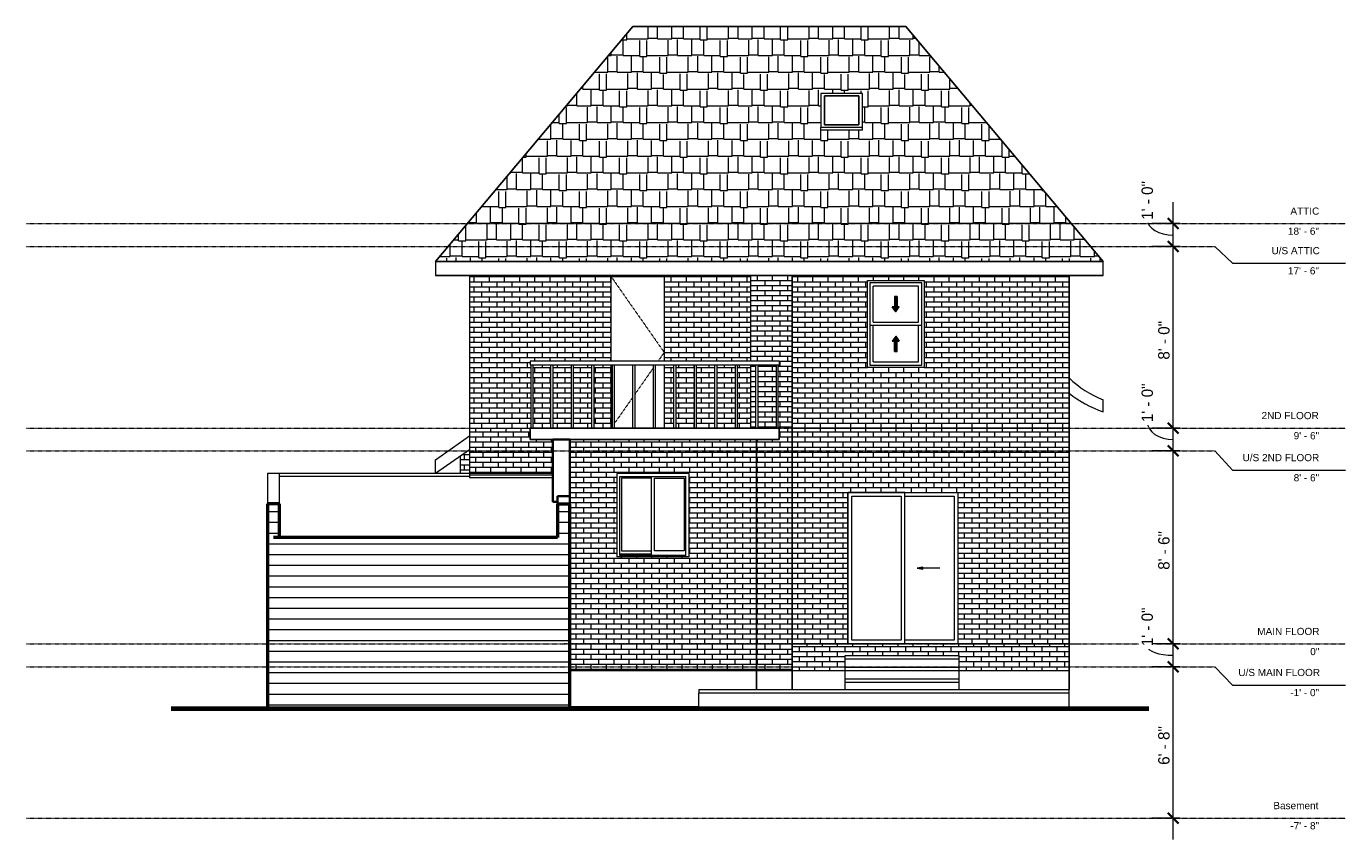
# Model space of a CAD drawing. Header units: inches. Extents: x -312 to 385, y -103 to 326.
import ezdxf

# ---------------------------------------------------------------- set-up
doc = ezdxf.new("R2010")
doc.units = ezdxf.units.IN
doc.header["$MEASUREMENT"] = 0
doc.linetypes.add('Center 1_4_', pattern=[0.53125, 0.25, -0.09375, 0.09375, -0.09375])
doc.linetypes.add('Dash', pattern=[0.23622, 0.11811, -0.11811])
for name, color, linetype, lineweight in [('A-ANNO-DIMS', 211, 'Continuous', 9), ('A-ANNO-DIMS-96', 211, 'Continuous', 9), ('A-AREA', 32, 'Dash', 9), ('A-CLNG', 13, 'Continuous', 9), ('A-DETL', 90, 'Continuous', 9), ('A-DETL-GENF', 92, 'Continuous', 9), ('A-DOOR', 31, 'Continuous', 9), ('A-FLOR', 192, 'Continuous', 9), ('A-FLOR-HRAL', 11, 'Continuous', 9), ('A-FLOR-LEVL', 51, 'Continuous', 9), ('A-GENM', 13, 'Continuous', 9), ('A-GLAZ', 151, 'Continuous', 9), ('A-ROOF', 132, 'Continuous', 9), ('A-ROOF-PATT', 132, 'Continuous', 9), ('A-WALL', 90, 'Continuous', 9), ('A-WALL-PATT', 111, 'Continuous', 9), ('M-EQPM', 50, 'Continuous', 9), ('S-STRS', 90, 'Continuous', 9)]:
    doc.layers.add(name, color=color, linetype=linetype, lineweight=lineweight)
doc.styles.add('Arial', font='arial.ttf', dxfattribs={"height": 3.779528})
doc.styles.add('Inter', font='txt', dxfattribs={"height": 6})
doc.dimstyles.new('Linear_-_1_16__Inter__Imperial__LARGE', dxfattribs={"dimscale": 12, "dimtxt": 7.951881, "dimasz": 0.46875, "dimexe": 0.944882, "dimexo": 0.629921, "dimgap": 0, "dimtad": 1, "dimrnd": 0.25, "dimzin": 1, "dimdsep": 46, "dimlunit": 4, "dimtxsty": 'Inter', "dimblk1": 'OBLIQUE', "dimblk2": 'OBLIQUE', "dimsah": 1, "dimcen": 0.09, "dimdle": 0.944882, "dimazin": 0, "dimtfac": 1, "dimtdec": 4, "dimtix": 1, "dimtmove": 0, "dimatfit": 3, "dimfxl": 1, "dimtvp": 1, "dimtfill": 1, "dimfrac": 2, "dimtolj": 1, "dimtzin": 0, "dimarcsym": 2})
doc.dimstyles.new('Linear_-_1_16__Inter__Imperial__LARGE_1', dxfattribs={"dimscale": 12, "dimtxt": 7.951881, "dimasz": 0.46875, "dimexe": 0.944882, "dimexo": 0.629921, "dimgap": 0, "dimtad": 1, "dimrnd": 0.25, "dimzin": 1, "dimdsep": 46, "dimlunit": 4, "dimtxsty": 'Inter', "dimblk1": 'OBLIQUE', "dimblk2": 'OBLIQUE', "dimsah": 1, "dimcen": 0.09, "dimdle": 0.944882, "dimazin": 0, "dimtfac": 1, "dimtdec": 4, "dimtix": 1, "dimtmove": 1, "dimatfit": 3, "dimfxl": 1, "dimtvp": 1, "dimtfill": 1, "dimfrac": 2, "dimtolj": 1, "dimtzin": 0, "dimarcsym": 2})
pattern_1 = [(0, (235.297, 0), (0, 2.667), []), (90, (235.297, 0), (-4, 2.667), [2.667, -2.667])]
pattern_2 = [(0, (70.297, 0), (0, 2.667), []), (90, (70.297, 0), (-4, 2.667), [2.667, -2.667])]
pattern_3 = [(0, (-74.703, 0), (0, 2.667), []), (90, (-74.703, 0), (-4, 2.667), [2.667, -2.667])]
pattern_4 = [(0, (-59.549, 47.244), (0, 5.669), [])]
pattern_5 = [(0, (235.297, 114), (0, 2.667), []), (90, (235.297, 114), (-4, 2.667), [2.667, -2.667])]
pattern_6 = [(0, (90.047, 0), (0, 2.667), []), (90, (90.047, 0), (-4, 2.667), [2.667, -2.667])]

# ---------------------------------------------------------------- blocks, each defined once
blk = doc.blocks.new('Planitar - Double Sliding Door_Glass - 4_-10_ x 6_-8_-3184308-Rear Elevation')
at = {"layer": 'A-DETL-GENF'}
blk.add_hatch(color=256, dxfattribs=at).paths.add_polyline_path([(161.33, 39.47), (161.33, 40.53), (158.31, 40)], flags=0)
for p, q in [((161.33, 40.53), (158.31, 40)), ((170.31, 40), (158.31, 40)), ((158.31, 40), (161.33, 39.47)), ((161.33, 39.47), (161.33, 40.53))]:
    blk.add_line(p, q, dxfattribs=at)
at = {"layer": 'A-DOOR'}
for p, q in [((151.78, 80), (121.8, 80)), ((121.8, 80), (121.8, 0)), ((123.77, 1.97), (123.77, 78.03)), ((123.77, 78.03), (149.81, 78.03)), ((149.81, 78.03), (149.81, 1.97)), ((151.78, 0), (151.78, 80)), ((151.78, 78.03), (177.83, 78.03)), ((177.83, 78.03), (177.83, 1.97)), ((149.81, 1.97), (123.77, 1.97)), ((177.83, 1.97), (151.78, 1.97)), ((121.8, 0), (151.78, 0))]:
    blk.add_line(p, q, dxfattribs=at)
blk = doc.blocks.new('Planitar - Single Door_Flush Panel - 2_-4_ x 6_-8_-3121757-Rear Elevation')
at = {"layer": 'A-DOOR', "linetype": 'Dash'}
for p, q in [((-3.2, 194), (24.8, 154)), ((24.8, 154), (21.6, 149.43)), ((20.22, 147.46), (20.08, 147.26)), ((19.09, 145.85), (9.25, 131.79)), ((8.27, 130.39), (-1.57, 116.33)), ((-2.56, 114.92), (-3.2, 114))]:
    blk.add_line(p, q, dxfattribs=at)
blk = doc.blocks.new('Railing - 25mm-3092671-Rear Elevation')
at = {"layer": 'A-FLOR-HRAL'}
for p, q in [((-35.04, 114), (-35.04, 147.46)), ((-34.06, 147.46), (-34.06, 114)), ((-35.04, 114), (-34.06, 114))]:
    blk.add_line(p, q, dxfattribs=at)
blk = doc.blocks.new('Railing - 25mm-V1-Rear Elevation')
at = {"layer": 'A-FLOR-HRAL'}
for p, q in [((84.06, 114), (84.06, 147.46)), ((85.04, 114), (85.04, 147.46)), ((84.06, 114), (85.04, 114))]:
    blk.add_line(p, q, dxfattribs=at)
blk = doc.blocks.new('Railing - Railing-3092435-Rear Elevation')
for name, p in [('Railing - 25mm-3092671-Rear Elevation', (-10.41, 0)), ('Railing - 25mm-3092671-Rear Elevation', (0, 0)), ('Railing - 25mm-3092671-Rear Elevation', (10.83, 0)), ('Railing - 25mm-3092671-Rear Elevation', (21.65, 0)), ('Railing - 25mm-3092671-Rear Elevation', (32.48, 0)), ('Railing - 25mm-3092671-Rear Elevation', (43.31, 0)), ('Railing - 25mm-3092671-Rear Elevation', (54.13, 0)), ('Railing - 25mm-3092671-Rear Elevation', (64.96, 0)), ('Railing - 25mm-3092671-Rear Elevation', (75.79, 0)), ('Railing - 25mm-3092671-Rear Elevation', (86.61, 0)), ('Railing - 25mm-3092671-Rear Elevation', (97.44, 0)), ('Railing - 25mm-3092671-Rear Elevation', (108.27, 0)), ('Railing - 25mm-V1-Rear Elevation', (0, 0))]:
    blk.add_blockref(name, p)
blk = doc.blocks.new('Top Rail Type - Top Rail_Internal_-3092656-Rear Elevation')
at = {"layer": 'A-FLOR-HRAL'}
for p, q in [((85.53, 149.43), (-45.94, 149.43)), ((-45.94, 149.43), (-45.94, 147.46)), ((-45.94, 147.46), (85.53, 147.46)), ((85.53, 149.43), (85.53, 147.46))]:
    blk.add_line(p, q, dxfattribs=at)
blk = doc.blocks.new('Planitar-Sliding-Double - 60_ x 48_-3165636-Rear Elevation')
at = {"layer": 'A-GLAZ'}
for p, q in [((37.8, 90), (-0.2, 90)), ((-0.2, 90), (-0.2, 46)), ((1.41, 88.39), (36.19, 88.39)), ((1.41, 46.75), (1.41, 88.39)), ((2.3, 87.5), (2.3, 49.25)), ((17.92, 87.5), (2.3, 87.5)), ((17.92, 88.39), (17.92, 46.75)), ((19.67, 49.25), (19.67, 87.5)), ((19.67, 87.5), (35.3, 87.5)), ((35.3, 87.5), (35.3, 49.25)), ((36.19, 46.75), (36.19, 88.39)), ((37.8, 90), (37.8, 46)), ((2.3, 49.25), (17.92, 49.25)), ((35.3, 49.25), (19.67, 49.25)), ((37.8, 46), (-0.2, 46)), ((17.92, 47.5), (1.41, 47.5)), ((17.92, 47.5), (1.41, 47.5)), ((36.19, 46.75), (1.41, 46.75))]:
    blk.add_line(p, q, dxfattribs=at)
blk = doc.blocks.new('Planitar-Double-Hung-Single - 48_ x 42_-3121823-Rear Elevation')
at = {"layer": 'A-DETL-GENF'}
for points in [[(147.05, 175.44), (148.91, 178.1), (147.71, 178.1), (147.71, 183.44), (146.38, 183.44), (146.38, 178.1), (145.18, 178.1)], [(147.71, 154.56), (147.71, 159.9), (148.91, 159.9), (147.05, 162.56), (145.18, 159.9), (146.38, 159.9), (146.38, 154.56)]]:
    blk.add_hatch(color=256, dxfattribs=at).paths.add_polyline_path(points, flags=0)
for p, q in [((146.38, 183.44), (146.38, 178.1)), ((147.71, 183.44), (146.38, 183.44)), ((147.71, 183.44), (146.38, 183.44)), ((146.38, 183.44), (146.38, 178.1)), ((147.71, 183.44), (147.71, 178.1)), ((147.71, 178.1), (147.71, 183.44)), ((146.38, 178.1), (145.18, 178.1)), ((147.05, 175.44), (145.18, 178.1)), ((146.38, 178.1), (145.18, 178.1)), ((145.18, 178.1), (147.05, 175.44)), ((147.05, 175.44), (148.91, 178.1)), ((147.05, 175.44), (148.91, 178.1)), ((148.91, 178.1), (147.71, 178.1)), ((148.91, 178.1), (147.71, 178.1)), ((147.05, 162.56), (145.18, 159.9)), ((147.05, 162.56), (145.18, 159.9)), ((147.05, 162.56), (148.91, 159.9)), ((148.91, 159.9), (147.05, 162.56)), ((145.18, 159.9), (146.38, 159.9)), ((145.18, 159.9), (146.38, 159.9)), ((146.38, 154.56), (146.38, 159.9)), ((146.38, 159.9), (146.38, 154.56)), ((146.38, 154.56), (147.71, 154.56)), ((146.38, 154.56), (147.71, 154.56)), ((147.71, 159.9), (148.91, 159.9)), ((147.71, 154.56), (147.71, 159.9)), ((147.71, 154.56), (147.71, 159.9)), ((147.71, 159.9), (148.91, 159.9))]:
    blk.add_line(p, q, dxfattribs=at)
at = {"layer": 'A-GLAZ'}
for p, q in [((132.05, 192), (162.05, 192)), ((132.05, 146), (132.05, 192)), ((133.3, 190.75), (133.3, 147.25)), ((160.8, 190.75), (133.3, 190.75)), ((135.05, 169.88), (135.05, 189)), ((159.05, 189), (135.05, 189)), ((159.05, 169.88), (159.05, 189)), ((160.8, 147.25), (160.8, 190.75)), ((162.05, 192), (162.05, 146)), ((160.8, 168.13), (133.3, 168.13)), ((135.05, 169.88), (159.05, 169.88)), ((135.05, 149), (135.05, 168.13)), ((159.05, 149), (159.05, 168.13)), ((133.3, 147.25), (160.8, 147.25)), ((135.05, 149), (159.05, 149)), ((162.05, 146), (132.05, 146))]:
    blk.add_line(p, q, dxfattribs=at)
blk = doc.blocks.new('Skylite - METAL-3348455-Rear Elevation')
at = {"layer": 'A-GENM'}
for p, q in [((129.48, 290.74), (107.48, 290.74)), ((107.48, 290.74), (107.48, 273.03)), ((127.51, 289.57), (109.45, 289.57)), ((109.45, 289.57), (109.45, 274.19)), ((109.45, 274.19), (109.45, 289.57)), ((109.45, 289.57), (127.51, 289.57)), ((127.51, 274.19), (127.51, 289.57)), ((127.51, 289.57), (127.51, 274.19)), ((129.48, 273.03), (129.48, 290.74)), ((107.48, 273.03), (129.48, 273.03)), ((107.48, 271.44), (107.48, 273.03)), ((109.45, 274.19), (127.51, 274.19)), ((127.51, 274.19), (109.45, 274.19)), ((129.48, 271.44), (129.48, 273.03))]:
    blk.add_line(p, q, dxfattribs=at)
blk = doc.blocks.new('Gas Meter - Family3-3388980-Rear Elevation')
at = {"layer": 'M-EQPM'}
for p, q in [((238.55, 0), (244.55, 0)), ((247.55, 0), (247.55, 0))]:
    blk.add_line(p, q, dxfattribs=at)
blk = doc.blocks.new('DIMBLOCK1-Rear Elevation')
at = {"layer": 'A-ANNO-DIMS-96'}
for p, q in [((297.14, -12), (282.22, -12)), ((293.56, -103.34), (293.56, -12)), ((293.56, -12), (297.14, -12)), ((297.14, -92), (282.22, -92)), ((293.56, -92), (297.14, -92))]:
    blk.add_line(p, q, dxfattribs=at)
at = {"layer": 'A-ANNO-DIMS-96', "lineweight": 35}
for p, q in [((293.56, -12), (290.75, -9.19)), ((293.56, -12), (296.37, -14.81)), ((293.56, -92), (290.75, -89.19)), ((293.56, -92), (296.37, -94.81))]:
    blk.add_line(p, q, dxfattribs=at)
at = {"layer": 'A-ANNO-DIMS-96', "color": 0, "insert": (285.57, -63.83), "char_height": 6, "width": 28.3882, "attachment_point": 1, "rotation": 90, "line_spacing_factor": 0.993985, "style": 'Inter', "bg_fill": 3, "box_fill_scale": 1.25, "bg_fill_color": 256, "bg_fill_true_color": 13158600, "bg_fill_transparency": 0}
blk.add_mtext('6\' - 8"', dxfattribs=at)
blk = doc.blocks.new('_Oblique')
at = {"color": 0, "linetype": 'ByBlock', "lineweight": -2}
blk.add_line((-0.5, -0.5), (0.5, 0.5), dxfattribs=at)
blk = doc.blocks.new('DIMBLOCK2-Rear Elevation')
at = {"layer": 'A-ANNO-DIMS-96'}
for p, q in [((297.14, 0), (282.22, 0)), ((293.56, -12), (293.56, 0)), ((293.56, 0), (297.14, 0)), ((297.14, -12), (282.22, -12)), ((293.56, -12), (297.14, -12))]:
    blk.add_line(p, q, dxfattribs=at)
at = {"layer": 'A-ANNO-DIMS-96', "lineweight": 35}
for p, q in [((293.56, 0), (290.75, 2.81)), ((293.56, 0), (296.37, -2.81)), ((293.56, -12), (290.75, -9.19)), ((293.56, -12), (296.37, -14.81))]:
    blk.add_line(p, q, dxfattribs=at)
at = {"layer": 'A-ANNO-DIMS-96'}
blk.add_ellipse((293.56, -1.18), major_axis=(13.74, 0), ratio=0.350506, start_param=3.141593, end_param=4.712389, dxfattribs=at)
at = {"layer": 'A-ANNO-DIMS-96', "color": 0, "insert": (276.8, -1.18), "char_height": 6, "width": 26.9569, "attachment_point": 1, "rotation": 90, "line_spacing_factor": 0.993985, "style": 'Inter', "bg_fill": 3, "box_fill_scale": 1.25, "bg_fill_color": 256, "bg_fill_true_color": 13158600, "bg_fill_transparency": 0}
blk.add_mtext('1\' - 0"', dxfattribs=at)
blk = doc.blocks.new('DIMBLOCK3-Rear Elevation')
at = {"layer": 'A-ANNO-DIMS-96', "lineweight": 35}
for p, q in [((293.56, 102), (290.75, 104.81)), ((293.56, 102), (296.37, 99.19)), ((293.56, 0), (290.75, 2.81)), ((293.56, 0), (296.37, -2.81))]:
    blk.add_line(p, q, dxfattribs=at)
at = {"layer": 'A-ANNO-DIMS-96'}
for p, q in [((297.14, 102), (282.22, 102)), ((293.56, 0), (293.56, 102)), ((293.56, 102), (297.14, 102)), ((297.14, 0), (282.22, 0)), ((293.56, 0), (297.14, 0))]:
    blk.add_line(p, q, dxfattribs=at)
at = {"layer": 'A-ANNO-DIMS-96', "color": 0, "insert": (285.57, 39.17), "char_height": 6, "width": 28.3882, "attachment_point": 1, "rotation": 90, "line_spacing_factor": 0.993985, "style": 'Inter', "bg_fill": 3, "box_fill_scale": 1.25, "bg_fill_color": 256, "bg_fill_true_color": 13158600, "bg_fill_transparency": 0}
blk.add_mtext('8\' - 6"', dxfattribs=at)
blk = doc.blocks.new('DIMBLOCK4-Rear Elevation')
at = {"layer": 'A-ANNO-DIMS-96'}
for p, q in [((297.14, 114), (282.22, 114)), ((293.56, 102), (293.56, 114)), ((293.56, 114), (297.14, 114)), ((297.14, 102), (282.22, 102)), ((293.56, 102), (297.14, 102))]:
    blk.add_line(p, q, dxfattribs=at)
at = {"layer": 'A-ANNO-DIMS-96', "lineweight": 35}
for p, q in [((293.56, 114), (290.75, 116.81)), ((293.56, 114), (296.37, 111.19)), ((293.56, 102), (290.75, 104.81)), ((293.56, 102), (296.37, 99.19))]:
    blk.add_line(p, q, dxfattribs=at)
at = {"layer": 'A-ANNO-DIMS-96'}
blk.add_ellipse((293.56, 117.15), major_axis=(13.74, 0), ratio=0.665727, start_param=3.141593, end_param=4.712389, dxfattribs=at)
at = {"layer": 'A-ANNO-DIMS-96', "color": 0, "insert": (276.8, 117.15), "char_height": 6, "width": 26.9569, "attachment_point": 1, "rotation": 90, "line_spacing_factor": 0.993985, "style": 'Inter', "bg_fill": 3, "box_fill_scale": 1.25, "bg_fill_color": 256, "bg_fill_true_color": 13158600, "bg_fill_transparency": 0}
blk.add_mtext('1\' - 0"', dxfattribs=at)
blk = doc.blocks.new('DIMBLOCK5-Rear Elevation')
at = {"layer": 'A-ANNO-DIMS-96'}
for p, q in [((297.14, 210), (282.22, 210)), ((293.56, 114), (293.56, 210)), ((293.56, 210), (297.14, 210)), ((297.14, 114), (282.22, 114)), ((293.56, 114), (297.14, 114))]:
    blk.add_line(p, q, dxfattribs=at)
at = {"layer": 'A-ANNO-DIMS-96', "lineweight": 35}
for p, q in [((293.56, 210), (290.75, 212.81)), ((293.56, 210), (296.37, 207.19)), ((293.56, 114), (290.75, 116.81)), ((293.56, 114), (296.37, 111.19))]:
    blk.add_line(p, q, dxfattribs=at)
at = {"layer": 'A-ANNO-DIMS-96', "color": 0, "insert": (285.57, 150.17), "char_height": 6, "width": 28.3882, "attachment_point": 1, "rotation": 90, "line_spacing_factor": 0.993985, "style": 'Inter', "bg_fill": 3, "box_fill_scale": 1.25, "bg_fill_color": 256, "bg_fill_true_color": 13158600, "bg_fill_transparency": 0}
blk.add_mtext('8\' - 0"', dxfattribs=at)
blk = doc.blocks.new('DIMBLOCK6-Rear Elevation')
at = {"layer": 'A-ANNO-DIMS-96'}
for p, q in [((293.56, 210), (293.56, 233.34)), ((297.14, 222), (282.22, 222)), ((293.56, 222), (297.14, 222)), ((297.14, 210), (282.22, 210)), ((293.56, 210), (297.14, 210))]:
    blk.add_line(p, q, dxfattribs=at)
at = {"layer": 'A-ANNO-DIMS-96', "lineweight": 35}
for p, q in [((293.56, 222), (290.75, 224.81)), ((293.56, 222), (296.37, 219.19)), ((293.56, 210), (290.75, 212.81)), ((293.56, 210), (296.37, 207.19))]:
    blk.add_line(p, q, dxfattribs=at)
at = {"layer": 'A-ANNO-DIMS-96'}
blk.add_ellipse((293.56, 224.04), major_axis=(13.74, 0), ratio=0.585441, start_param=3.141593, end_param=4.712389, dxfattribs=at)
at = {"layer": 'A-ANNO-DIMS-96', "color": 0, "insert": (276.8, 224.04), "char_height": 6, "width": 26.9569, "attachment_point": 1, "rotation": 90, "line_spacing_factor": 0.993985, "style": 'Inter', "bg_fill": 3, "box_fill_scale": 1.25, "bg_fill_color": 256, "bg_fill_true_color": 13158600, "bg_fill_transparency": 0}
blk.add_mtext('1\' - 0"', dxfattribs=at)

msp = doc.modelspace()

# ---------------------------------------------------------------- hatches: boundary and pattern name
at = {"layer": 'A-ROOF-PATT'}
h = msp.add_hatch(dxfattribs=at)
h.set_pattern_fill('FP_9', color=256, style=0, pattern_type=2)
h.set_pattern_definition([(0, (0, 337.361), (31.875, 8.854), [7.5, -6.25, 8.75, -3.75, -16.25]), (0, (0, 337.361), (31.875, 8.854), [-26.25, 11.25, -5]), (0, (7.5, 337.73), (31.875, 8.854), [6.25, -23.75, 5, -7.5]), (0, (22.5, 336.808), (31.875, 8.854), [3.75, -38.75]), (90, (0, 337.361), (-10.625, 8.854), [8.485, -26.93]), (90, (7.5, 337.361), (-10.625, 8.854), [8.3, -27.114]), (90, (13.75, 337.361), (-10.625, 8.854), [7.747, -27.668]), (90, (22.5, 336.808), (-10.625, 8.854), [8.485, -26.93]), (90, (26.25, 336.808), (-10.625, 8.854), [8.485, -26.93]), (90, (37.5, 337.361), (-10.625, 8.854), [8.116, -27.299])])
h.paths.add_polyline_path([(256.547, 201.981), (152.321, 326.193), (8.273, 326.193), (-95.953, 201.981), (245.264, 201.981)], flags=0)
h.paths.add_polyline_path([(114.665, 271.437), (107.479, 271.437), (107.479, 290.735), (129.479, 290.735), (129.479, 271.437)], flags=0)
at = {"layer": 'A-WALL-PATT'}
h = msp.add_hatch(dxfattribs=at)
h.set_pattern_fill('FP_10', color=256, style=0, pattern_type=2)
h.set_pattern_definition([(0, (72.547, 114), (0, 2.667), []), (90, (72.547, 114), (-4, 2.667), [2.667, -2.667])])
h.paths.add_polyline_path([(-77.953, 114), (-45.445, 114), (-45.445, 147.465), (-45.937, 147.465), (-45.937, 149.433), (-3.203, 149.433), (-3.203, 194), (24.797, 194), (24.797, 149.433), (70.297, 149.433), (70.297, 194.548), (-77.953, 194.548), (-77.953, 121.299)], flags=0)
h.paths.add_polyline_path([(30.906, 114), (40.748, 114), (40.748, 147.465), (30.906, 147.465), (30.906, 121.299)], flags=0)
h.paths.add_polyline_path([(-44.461, 114), (-35.039, 114), (-35.039, 147.465), (-44.461, 147.465), (-44.461, 116.329)], flags=0)
h.paths.add_polyline_path([(29.921, 114), (29.921, 147.465), (24.797, 147.465), (24.797, 114)], flags=0)
h.paths.add_polyline_path([(-12.402, 114), (-3.203, 114), (-3.203, 147.465), (-12.402, 147.465), (-12.402, 121.299)], flags=0)
h.paths.add_polyline_path([(-13.386, 114), (-13.386, 147.465), (-23.228, 147.465), (-23.228, 114), (-15.933, 114)], flags=0)
h.paths.add_polyline_path([(-34.055, 114), (-24.213, 114), (-24.213, 147.465), (-34.055, 147.465), (-34.055, 121.299)], flags=0)
h.paths.add_polyline_path([(41.732, 114), (51.575, 114), (51.575, 147.465), (41.732, 147.465), (41.732, 121.299)], flags=0)
h.paths.add_polyline_path([(52.559, 114), (62.402, 114), (62.402, 147.465), (52.559, 147.465), (52.559, 121.299)], flags=0)
h.paths.add_polyline_path([(63.386, 114), (70.297, 114), (70.297, 147.465), (63.386, 147.465), (63.386, 121.299)], flags=0)
h = msp.add_hatch(dxfattribs=at)
h.set_pattern_fill('FP_7', color=256, style=0, pattern_type=2)
h.set_pattern_definition(pattern_6)
h.paths.add_polyline_path([(82.016, -14), (87.797, -14), (87.797, 194.548), (70.297, 194.548), (70.297, 149.433), (85.531, 149.433), (85.531, 147.465), (85.039, 147.465), (85.039, 114), (85.547, 114), (85.547, 108), (73.547, 108), (73.547, -14), (75.486, -14)], flags=0)
h.paths.add_polyline_path([(73.228, 114), (73.228, 147.465), (70.297, 147.465), (70.297, 114)], flags=0)
h.paths.add_polyline_path([(84.055, 114), (84.055, 147.465), (74.213, 147.465), (74.213, 114), (75.486, 114)], flags=0)
h = msp.add_hatch(dxfattribs=at)
h.set_pattern_fill('FP_7', color=256, style=0, pattern_type=2)
h.set_pattern_definition(pattern_6)
h.paths.add_polyline_path([(87.797, -14), (92.297, -14), (92.297, 194.548), (87.797, 194.548), (87.797, -12.904)], flags=0)
h = msp.add_hatch(dxfattribs=at)
h.set_pattern_fill('FP_6', color=256, style=0, pattern_type=2)
h.set_pattern_definition(pattern_5)
h.paths.add_polyline_path([(114.665, 114), (232.047, 114), (232.047, 194.548), (92.297, 194.548), (92.297, 114)], flags=0)
h.paths.add_polyline_path([(134.255, 146), (132.047, 146), (132.047, 192), (162.047, 192), (162.047, 146), (140.785, 146)], flags=0)
h = msp.add_hatch(dxfattribs=at)
h.set_pattern_fill('FP_6', color=256, style=0, pattern_type=2)
h.set_pattern_definition(pattern_5)
h.paths.add_polyline_path([(232.047, 114), (238.547, 114), (238.547, 194.548), (232.047, 194.548), (232.047, 121.299)], flags=0)
h = msp.add_hatch(dxfattribs=at)
h.set_pattern_fill('FP_3', color=256, style=0, pattern_type=2)
h.set_pattern_definition(pattern_3)
h.paths.add_polyline_path([(-71.453, 90), (-71.453, 114), (-77.953, 114), (-77.953, 90)], flags=0)
h = msp.add_hatch(dxfattribs=at)
h.set_pattern_fill('FP_3', color=256, style=0, pattern_type=2)
h.set_pattern_definition(pattern_3)
h.paths.add_polyline_path([(-71.453, 90), (-33.953, 90), (-33.953, 108), (-45.953, 108), (-45.953, 114), (-71.453, 114), (-71.453, 101.417)], flags=0)
h = msp.add_hatch(dxfattribs=at)
h.set_pattern_fill('FP_1', color=256, style=0, pattern_type=2)
h.set_pattern_definition(pattern_1)
h.paths.add_polyline_path([(92.297, 0), (121.797, 0), (121.797, 80), (179.797, 80), (179.797, 0), (232.047, 0), (232.047, 114), (92.297, 114), (92.297, 2.007)], flags=0)
h = msp.add_hatch(dxfattribs=at)
h.set_pattern_fill('FP_1', color=256, style=0, pattern_type=2)
h.set_pattern_definition(pattern_1)
h.paths.add_polyline_path([(232.047, 0), (238.547, 0), (238.547, 114), (232.047, 114), (232.047, 2.007)], flags=0)
h = msp.add_hatch(dxfattribs=at)
h.set_pattern_fill('FP_2', color=256, style=0, pattern_type=2)
h.set_pattern_definition(pattern_2)
h.paths.add_polyline_path([(67.047, -14), (67.047, 108), (-24.953, 108), (-24.953, -14), (62.426, -14)], flags=0)
h.paths.add_polyline_path([(-0.203, 46), (-0.203, 90), (37.797, 90), (37.797, 46), (1.408, 46)], flags=0)
h = msp.add_hatch(dxfattribs=at)
h.set_pattern_fill('FP_2', color=256, style=0, pattern_type=2)
h.set_pattern_definition(pattern_2)
h.paths.add_polyline_path([(73.547, -14), (73.547, 108), (67.047, 108), (67.047, -14)], flags=0)
h = msp.add_hatch(dxfattribs=at)
h.set_pattern_fill('FP_8', color=256, style=0, pattern_type=2)
h.set_pattern_definition([(0, (-76.703, -92), (0, 2.667), []), (90, (-76.703, -92), (-4, 2.667), [2.667, -2.667])])
h.paths.add_polyline_path([(-77.953, 90), (-77.953, 102), (-78.815, 102), (-82.703, 99.278), (-82.703, 90)], flags=0)
h = msp.add_hatch(dxfattribs=at)
h.set_pattern_fill('FP_4', color=256, style=0, pattern_type=2)
h.set_pattern_definition(pattern_4)
h.paths.add_polyline_path([(-42.053, -34), (-31.453, -34), (-31.453, 56.231), (-178.203, 56.231), (-178.203, 74), (-184.703, 74), (-184.703, -34), (-55.113, -34)], flags=0)
h = msp.add_hatch(dxfattribs=at)
h.set_pattern_fill('FP_4', color=256, style=0, pattern_type=2)
h.set_pattern_definition(pattern_4)
h.paths.add_polyline_path([(-31.453, -34), (-24.953, -34), (-24.953, 73.896), (-31.453, 73.896), (-31.453, -17.875)], flags=0)
h = msp.add_hatch(dxfattribs=at)
h.set_pattern_fill('FP_5', color=256, style=0, pattern_type=2)
h.set_pattern_definition([(0, (236.297, -92), (0, 2.667), []), (90, (236.297, -92), (-4, 2.667), [2.667, -2.667])])
h.paths.add_polyline_path([(238.547, -14), (238.547, 0), (92.297, 0), (92.297, -14), (120.332, -14), (120.332, -6.125), (180.332, -6.125), (180.332, -14), (219.144, -14)], flags=0)

# ---------------------------------------------------------------- linework, layer by layer
at = {"layer": 'A-AREA'}
msp.add_line((238.547, 0), (-28.203, 0), dxfattribs=at)
at = {"layer": 'A-CLNG'}
for p, q in [((-77.953, 88.506), (-178.203, 88.506)), ((-33.953, 87.815), (-77.953, 87.815)), ((-31.453, 75.275), (-33.953, 75.275)), ((-178.203, 56.506), (-31.453, 56.506))]:
    msp.add_line(p, q, dxfattribs=at)
at = {"layer": 'A-DETL', "lineweight": 18}
for p, q in [((-95.953, 201.981), (8.273, 326.193)), ((8.273, 326.193), (152.321, 326.193)), ((152.321, 326.193), (256.547, 201.981)), ((256.547, 201.981), (-95.953, 201.981)), ((-95.953, 201.981), (-95.953, 194.548)), ((256.547, 194.548), (256.547, 201.981)), ((-95.953, 194.548), (238.547, 194.548)), ((-77.953, 194.548), (-77.953, 89.222)), ((92.297, 194.548), (70.297, 194.548)), ((70.297, 194.548), (70.297, 149.352)), ((92.297, -24), (92.297, 194.548)), ((238.547, -32), (238.547, 194.548)), ((238.547, 194.548), (256.547, 194.548)), ((70.297, 147.465), (70.297, 114)), ((-77.953, 90), (-184.703, 90)), ((-184.703, 90), (-184.703, 74)), ((-178.203, 74), (-178.203, 90)), ((-33.953, 89.222), (-77.953, 89.222))]:
    msp.add_line(p, q, dxfattribs=at)
at = {"layer": 'A-DETL', "lineweight": 25}
for p, q in [((-45.953, 108), (-45.953, 114)), ((-45.953, 114), (85.547, 114)), ((85.547, 114), (85.547, 108)), ((-33.953, 108), (-45.953, 108)), ((85.547, 108), (-24.953, 108)), ((73.547, 108), (73.547, -24)), ((73.547, -14), (-24.953, -14))]:
    msp.add_line(p, q, dxfattribs=at)
at = {"layer": 'A-DETL', "lineweight": 35}
for p, q in [((-33.953, 75.115), (-33.953, 108)), ((-33.953, 108), (-24.953, 108)), ((-24.953, 73.896), (-24.953, 108)), ((-31.453, 74.25), (-31.453, 78)), ((-31.453, 78), (-24.953, 78)), ((-31.453, 75.115), (-33.953, 75.115))]:
    msp.add_line(p, q, dxfattribs=at)
at = {"layer": 'A-DETL', "lineweight": 50}
for p, q in [((-184.703, 74), (-184.703, -34)), ((-178.203, 74), (-184.703, 74)), ((-178.203, 56.231), (-178.203, 74)), ((-31.453, 73.896), (-31.453, 56.231)), ((-24.953, 73.896), (-31.453, 73.896)), ((-24.953, -34), (-24.953, 73.896)), ((-31.453, 56.231), (-181.453, 56.231))]:
    msp.add_line(p, q, dxfattribs=at)
at = {"layer": 'A-DETL', "lineweight": 70}
msp.add_line((-235.453, -34), (280.547, -34), dxfattribs=at)
at = {"layer": 'A-FLOR'}
for p, q in [((43.047, -24), (238.547, -24)), ((43.047, -24), (43.047, -26)), ((238.547, -26), (43.047, -26)), ((238.547, -26), (238.547, -24)), ((-24.953, -33), (43.047, -33)), ((-24.953, -33), (-24.953, -34))]:
    msp.add_line(p, q, dxfattribs=at)
at = {"layer": 'A-FLOR-LEVL', "linetype": 'Center 1_4_'}
for p, q in [((-311.9, 222), (384.513, 222)), ((-311.9, 210), (315.424, 210)), ((-311.9, 114), (384.513, 114)), ((-311.9, 102), (315.424, 102)), ((-311.9, 0), (384.513, 0)), ((-311.9, -12), (315.424, -12)), ((-311.9, -92), (384.513, -92))]:
    msp.add_line(p, q, dxfattribs=at)
at = {"layer": 'A-FLOR-LEVL'}
for p, q in [((315.424, 210), (324.845, 201.1)), ((324.845, 201.1), (384.513, 201.1)), ((315.424, 102), (324.845, 91.799)), ((324.845, 91.799), (384.513, 91.799)), ((315.424, -12), (324.845, -21.681)), ((324.845, -21.681), (384.513, -21.681))]:
    msp.add_line(p, q, dxfattribs=at)
at = {"layer": 'A-ROOF'}
for p, q in [((8.273, 326.193), (-95.953, 201.981)), ((152.321, 326.193), (8.273, 326.193)), ((256.547, 201.981), (152.321, 326.193)), ((129.479, 271.437), (107.479, 271.437)), ((-95.953, 201.981), (256.547, 201.981)), ((-95.953, 201.981), (-95.953, 194.548)), ((256.547, 194.548), (256.547, 201.981)), ((256.547, 194.548), (-95.953, 194.548)), ((256.547, 122.603), (256.547, 128.975)), ((-45.953, 114), (-45.445, 114)), ((-45.953, 114), (-45.953, 108)), ((-44.461, 114), (-35.039, 114)), ((-34.055, 114), (-24.213, 114)), ((-23.228, 114), (-13.386, 114)), ((-12.402, 114), (-2.559, 114)), ((-1.575, 114), (8.268, 114)), ((9.252, 114), (19.094, 114)), ((20.079, 114), (29.921, 114)), ((30.906, 114), (40.748, 114)), ((41.732, 114), (51.575, 114)), ((52.559, 114), (62.402, 114)), ((63.386, 114), (73.228, 114)), ((74.213, 114), (84.055, 114)), ((85.039, 114), (85.547, 114)), ((85.547, 114), (85.547, 108)), ((-95.953, 97.325), (-77.953, 109.928)), ((85.547, 108), (-45.953, 108)), ((-77.953, 102.604), (-95.953, 90)), ((-95.953, 90), (-95.953, 97.325))]:
    msp.add_line(p, q, dxfattribs=at)
for radius, start, end in [(51.895, 225.364995, 249.195671), (57.895, 230.968192, 251.435708)]:
    msp.add_arc((274.979, 177.486), radius, start, end, dxfattribs=at)
at = {"layer": 'A-WALL'}
for p, q in [((-77.953, 194.548), (-77.953, 87.815)), ((-3.203, 149.433), (-3.203, 194)), ((-3.203, 194), (24.797, 194)), ((24.797, 194), (24.797, 149.433)), ((70.297, 194.548), (70.297, 149.433)), ((92.297, 194.548), (92.297, -24)), ((238.547, 194.548), (238.547, -24)), ((-3.203, 114), (-3.203, 147.465)), ((24.797, 147.465), (24.797, 114)), ((70.297, 147.465), (70.297, 114)), ((-77.953, 114), (-45.953, 114)), ((238.547, 114), (92.297, 114)), ((-33.953, 75.275), (-33.953, 108)), ((-24.953, 108), (-24.953, -33)), ((73.547, 108), (73.547, -24)), ((-82.703, 90), (-82.703, 99.278)), ((-77.953, 102), (-78.815, 102)), ((-184.703, 90), (-184.703, -34)), ((-33.953, 90), (-184.703, 90)), ((-178.203, 56.231), (-178.203, 90)), ((-31.453, 56.231), (-31.453, 78)), ((-31.453, 78), (-24.953, 78)), ((121.797, 0), (121.797, 80)), ((121.797, 80), (179.797, 80)), ((179.797, 80), (179.797, 0)), ((-178.203, 74), (-184.703, 74)), ((-24.953, 73.896), (-31.453, 73.896)), ((-31.453, 56.231), (-178.203, 56.231)), ((238.547, 0), (92.297, 0)), ((-24.953, -14), (120.332, -14)), ((180.332, -14), (238.547, -14)), ((43.047, -34), (43.047, -26)), ((238.547, -34), (238.547, -26)), ((-184.703, -34), (-95.953, -34))]:
    msp.add_line(p, q, dxfattribs=at)
at = {"layer": 'S-STRS'}
for p, q in [((120.332, -6.125), (180.332, -6.125)), ((120.332, -8.094), (120.332, -6.125)), ((180.332, -6.125), (180.332, -8.094)), ((120.332, -12.25), (120.332, -8.094)), ((180.332, -8.094), (120.332, -8.094)), ((180.332, -8.094), (120.332, -8.094)), ((120.332, -12.25), (180.332, -12.25)), ((120.332, -14.219), (120.332, -12.25)), ((180.332, -8.094), (180.332, -12.25)), ((180.332, -12.25), (180.332, -14.219)), ((120.332, -18.375), (120.332, -14.219)), ((180.332, -14.219), (120.332, -14.219)), ((180.332, -14.219), (120.332, -14.219)), ((120.332, -18.375), (180.332, -18.375)), ((120.332, -20.344), (120.332, -18.375)), ((180.332, -20.344), (120.332, -20.344)), ((120.332, -24), (120.332, -20.344)), ((180.332, -20.344), (120.332, -20.344)), ((180.332, -14.219), (180.332, -18.375)), ((180.332, -18.375), (180.332, -20.344)), ((180.332, -20.344), (180.332, -24))]:
    msp.add_line(p, q, dxfattribs=at)

# ---------------------------------------------------------------- block references
at = {"layer": 'A-DOOR'}
for name in ['Planitar - Single Door_Flush Panel - 2_-4_ x 6_-8_-3121757-Rear Elevation', 'Planitar - Double Sliding Door_Glass - 4_-10_ x 6_-8_-3184308-Rear Elevation']:
    msp.add_blockref(name, (0, 0), dxfattribs=at)
at = {"layer": 'A-FLOR-HRAL'}
for name in ['Top Rail Type - Top Rail_Internal_-3092656-Rear Elevation', 'Railing - Railing-3092435-Rear Elevation']:
    msp.add_blockref(name, (0, 0), dxfattribs=at)
at = {"layer": 'A-GENM'}
msp.add_blockref('Skylite - METAL-3348455-Rear Elevation', (0, 0), dxfattribs=at)
at = {"layer": 'A-GLAZ'}
for name in ['Planitar-Double-Hung-Single - 48_ x 42_-3121823-Rear Elevation', 'Planitar-Sliding-Double - 60_ x 48_-3165636-Rear Elevation']:
    msp.add_blockref(name, (0, 0), dxfattribs=at)
at = {"layer": 'M-EQPM'}
msp.add_blockref('Gas Meter - Family3-3388980-Rear Elevation', (0, 0), dxfattribs=at)

# ---------------------------------------------------------------- texts
at = {"layer": 'A-FLOR-LEVL', "attachment_point": 1, "style": 'Arial'}
for s, insert, char_height, width in [('ATTIC', (355.363, 230.517), 3.7795, 17.574), ('18\' - 6"', (354.07, 219.894), 3.7795, 19.998), ('U/S ATTIC', (345.385, 209.618), 3.7795, 29.694), ('17\' - 6"', (354.07, 198.994), 3.7795, 19.998), ('2ND FLOOR', (340.132, 122.517), 3.7795, 36.057), ('9\' - 6"', (357.093, 111.894), 3.7795, 16.362), ('U/S 2ND FLOOR', (330.116, 100.316), 3.77953, 48.177), ('8\' - 6"', (357.093, 89.692), 3.7795, 16.362), ('MAIN FLOOR', (337.864, 8.517), 3.7795, 38.784), ('0"', (365.824, -2.106), 3.7795, 5.757), ('U/S MAIN FLOOR', (327.886, -13.163), 3.77953, 50.904), ('-1\' - 0"', (355.317, -23.787), 3.7795, 18.483), ('Basement', (346.368, -83.483), 3.7795, 28.482), ('-7\' - 8"', (355.317, -94.106), 3.7795, 18.483)]:
    msp.add_mtext(s, dxfattribs=dict(at, insert=insert, char_height=char_height, width=width))

# ---------------------------------------------------------------- next in the draw order: dimensions: what is measured, and where the dimension line sits
at = {"layer": 'A-ANNO-DIMS'}
dim = msp.add_linear_dim(base=(293.561, -12), p1=(289.583, -92), p2=(289.583, -12), angle=90, dimstyle='Linear_-_1_16__Inter__Imperial__LARGE', override={"dimpost": '<>', "dimfxl": 80}, dxfattribs=at)
dim.commit()
dim.dimension.update_dxf_attribs({"geometry": 'DIMBLOCK1-Rear Elevation', "text_midpoint": (290.476, -52)})

# ---------------------------------------------------------------- next in the draw order: dimensions: what is measured, and where the dimension line sits
dim = msp.add_linear_dim(base=(293.561, 0), p1=(289.583, -12), p2=(289.583, 0), angle=90, dimstyle='Linear_-_1_16__Inter__Imperial__LARGE_1', override={"dimpost": '<>', "dimfxl": 12}, dxfattribs=at)
dim.commit()
dim.dimension.update_dxf_attribs({"geometry": 'DIMBLOCK2-Rear Elevation', "text_midpoint": (280.801, 12.295), "dimtype": 160, "text_rotation": 90})

# ---------------------------------------------------------------- next in the draw order: dimensions: what is measured, and where the dimension line sits
dim = msp.add_linear_dim(base=(293.561, 102), p1=(289.583, 0), p2=(289.583, 102), angle=90, dimstyle='Linear_-_1_16__Inter__Imperial__LARGE', override={"dimpost": '<>', "dimfxl": 102}, dxfattribs=at)
dim.commit()
dim.dimension.update_dxf_attribs({"geometry": 'DIMBLOCK3-Rear Elevation', "text_midpoint": (290.476, 51)})

# ---------------------------------------------------------------- next in the draw order: dimensions: what is measured, and where the dimension line sits
dim = msp.add_linear_dim(base=(293.561, 114), p1=(289.583, 102), p2=(289.583, 114), angle=90, dimstyle='Linear_-_1_16__Inter__Imperial__LARGE_1', override={"dimpost": '<>', "dimfxl": 12}, dxfattribs=at)
dim.commit()
dim.dimension.update_dxf_attribs({"geometry": 'DIMBLOCK4-Rear Elevation', "text_midpoint": (280.801, 130.626), "dimtype": 160, "text_rotation": 90})

# ---------------------------------------------------------------- next in the draw order: dimensions: what is measured, and where the dimension line sits
dim = msp.add_linear_dim(base=(293.561, 210), p1=(289.583, 114), p2=(289.583, 210), angle=90, dimstyle='Linear_-_1_16__Inter__Imperial__LARGE', override={"dimpost": '<>', "dimfxl": 96}, dxfattribs=at)
dim.commit()
dim.dimension.update_dxf_attribs({"geometry": 'DIMBLOCK5-Rear Elevation', "text_midpoint": (290.479, 162)})

# ---------------------------------------------------------------- next in the draw order: dimensions: what is measured, and where the dimension line sits
dim = msp.add_linear_dim(base=(293.561, 222), p1=(289.583, 210), p2=(289.583, 222), angle=90, dimstyle='Linear_-_1_16__Inter__Imperial__LARGE_1', override={"dimpost": '<>', "dimfxl": 12}, dxfattribs=at)
dim.commit()
dim.dimension.update_dxf_attribs({"geometry": 'DIMBLOCK6-Rear Elevation', "text_midpoint": (280.801, 237.523), "dimtype": 160, "text_rotation": 90})

doc.saveas('drawing.dxf')
